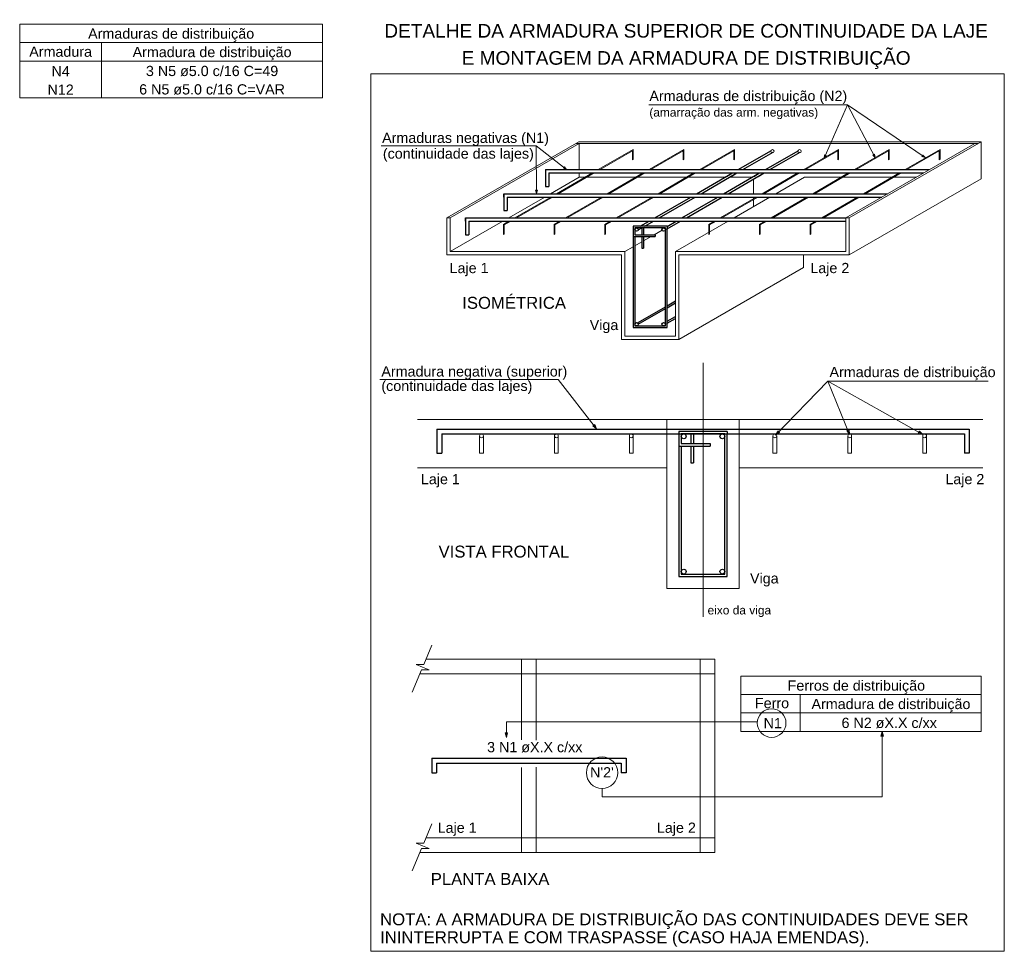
# Model space of a CAD drawing. Header units: millimetres. Extents: x 1434 to 2277, y -793 to -278.
# Tile 4 of 111: x 1467 to 1487, y -741 to -722. Entities that reach past the tile are written whole.
import ezdxf

# ---------------------------------------------------------------- set-up
doc = ezdxf.new("R2010")
doc.units = ezdxf.units.MM
for name, color, linetype, lineweight in [('Cotas', 1, 'Continuous', 0), ('DT-Armadura', 1, 'Continuous', 30), ('DT-ARMADURA NEG', 1, 'Continuous', 20), ('DT-Forma', 5, 'Continuous', 5), ('DT-Relação do aço', 250, 'Continuous', 5), ('DT-Textos', 7, 'Continuous', 5), ('EIXOS', 1, 'Continuous', 20)]:
    doc.layers.add(name, color=color, linetype=linetype, lineweight=lineweight)
doc.styles.add('ARIAL', font='arial.ttf')

msp = doc.modelspace()

# ---------------------------------------------------------------- linework, layer by layer
at = {"layer": 'Cotas'}
for p, q in [((1483.6358, -723.5678), (1479.5281, -723.5678)), ((1483.1549, -724.6668), (1483.6358, -723.5678)), ((1484.2133, -724.6563), (1483.6358, -723.5678)), ((1485.2472, -724.657), (1483.6358, -723.5678)), ((1477.1965, -724.4141), (1473.989, -724.4141)), ((1477.2021, -725.4018), (1477.1965, -724.4141)), ((1477.8223, -724.9041), (1477.1965, -724.4141)), ((1477.6517, -729.2552), (1473.9627, -729.2552)), ((1478.4467, -730.2752), (1477.6517, -729.2552)), ((1482.1477, -730.4052), (1483.2347, -729.2842)), ((1483.6837, -730.3892), (1483.2347, -729.2842)), ((1483.2347, -729.2842), (1486.5507, -729.2842)), ((1485.1987, -730.3912), (1483.2347, -729.2842)), ((1475.0389, -734.7512), (1474.8689, -735.1542)), ((1474.7109, -735.1542), (1474.8449, -735.2112)), ((1474.7109, -735.1542), (1474.8689, -735.1542)), ((1474.8449, -735.2112), (1474.9789, -735.2672)), ((1474.8219, -735.2672), (1474.6279, -735.7262)), ((1474.9789, -735.2672), (1474.8219, -735.2672)), ((1481.7739, -736.3392), (1476.5789, -736.3392)), ((1476.5789, -736.6652), (1476.5789, -736.3392)), ((1484.3559, -736.5412), (1484.3559, -737.8972)), ((1478.5599, -737.7212), (1478.5599, -737.8972)), ((1478.5599, -737.8972), (1484.3559, -737.8972)), ((1475.0389, -738.4512), (1474.8689, -738.8542)), ((1474.7109, -738.8542), (1474.8449, -738.9112)), ((1474.7109, -738.8542), (1474.8689, -738.8542)), ((1474.8449, -738.9112), (1474.9789, -738.9672)), ((1474.8219, -738.9672), (1474.6279, -739.4262)), ((1474.9789, -738.9672), (1474.8219, -738.9672))]:
    msp.add_line(p, q, dxfattribs=at)
for points in [[(1473.7754, -722.9235), (1486.8846, -722.9235), (1486.8846, -741.0937), (1473.7754, -741.0937), (1473.7754, -722.9235)], [(1483.1549, -724.6668), (1483.1983, -724.6122), (1483.1654, -724.5975), (1483.1549, -724.6668)], [(1484.2133, -724.6563), (1484.1979, -724.5877), (1484.1657, -724.6052), (1484.2133, -724.6563)], [(1485.2472, -724.657), (1485.201, -724.6045), (1485.1807, -724.6346), (1485.2472, -724.657)], [(1477.8223, -724.9041), (1477.7803, -724.8481), (1477.7579, -724.8768), (1477.8223, -724.9041)], [(1477.2021, -725.4018), (1477.2203, -725.3339), (1477.1839, -725.3346), (1477.2021, -725.4018)], [(1478.4467, -730.2752), (1478.4077, -730.1832), (1478.3667, -730.2152), (1478.4467, -730.2752)], [(1482.1477, -730.4052), (1482.2327, -730.3532), (1482.1957, -730.3172), (1482.1477, -730.4052)], [(1483.6837, -730.3892), (1483.6707, -730.2902), (1483.6227, -730.3092), (1483.6837, -730.3892)], [(1485.1987, -730.3912), (1485.1267, -730.3212), (1485.1017, -730.3662), (1485.1987, -730.3912)], [(1476.5789, -736.6652), (1476.6049, -736.5682), (1476.5529, -736.5682), (1476.5789, -736.6652)], [(1484.3559, -736.5412), (1484.3299, -736.6372), (1484.3819, -736.6372), (1484.3559, -736.5412)]]:
    msp.add_lwpolyline(points, dxfattribs=at)
for centre, radius in [((1482.0689, -736.3672), 0.2965), ((1478.5599, -737.3952), 0.3258)]:
    msp.add_circle(centre, radius, dxfattribs=at)
at = {"layer": 'DT-Armadura'}
for p, q in [((1481.3797, -724.9062), (1482.0692, -724.5079)), ((1481.4721, -724.9062), (1482.1028, -724.5422)), ((1481.9397, -724.9062), (1482.6292, -724.5079)), ((1482.0321, -724.9062), (1482.6628, -724.5422)), ((1477.3876, -724.9062), (1485.3326, -724.9062)), ((1477.3876, -724.9062), (1477.3876, -725.2562)), ((1477.4576, -724.9762), (1485.2115, -724.9762)), ((1477.4576, -724.9762), (1477.4576, -725.2562)), ((1480.5159, -725.4046), (1481.2586, -724.9762)), ((1480.6083, -725.4046), (1481.351, -724.9762)), ((1481.0759, -725.4046), (1481.8186, -724.9762)), ((1481.1375, -725.0462), (1481.2586, -724.9762)), ((1481.1683, -725.4046), (1481.911, -724.9762)), ((1481.2299, -725.0462), (1481.351, -724.9762)), ((1481.6975, -725.0462), (1481.8186, -724.9762)), ((1481.7899, -725.0462), (1481.911, -724.9762)), ((1477.3876, -725.2562), (1477.4576, -725.2562)), ((1476.5238, -725.4746), (1476.5238, -725.4046)), ((1476.5238, -725.4046), (1484.4688, -725.4046)), ((1476.5238, -725.4046), (1476.5238, -725.4746)), ((1476.5238, -725.4046), (1476.5238, -725.7546)), ((1476.5938, -725.4746), (1484.3477, -725.4746)), ((1476.5938, -725.4746), (1476.5938, -725.7546)), ((1479.6521, -725.9037), (1480.3948, -725.4746)), ((1479.7445, -725.9037), (1480.4872, -725.4746)), ((1480.2121, -725.9037), (1480.9548, -725.4746)), ((1480.3045, -725.9037), (1481.0472, -725.4746)), ((1476.5238, -725.7546), (1476.5938, -725.7546)), ((1475.73, -725.9737), (1475.73, -725.9037)), ((1475.73, -725.9037), (1483.605, -725.9037)), ((1475.73, -725.9037), (1475.73, -725.9737)), ((1475.73, -725.9037), (1475.73, -726.2537)), ((1475.8, -725.9737), (1483.605, -725.9737)), ((1475.8, -725.9737), (1475.8, -726.2537)), ((1479.9041, -726.0787), (1479.2041, -726.0787)), ((1479.2041, -726.0787), (1479.2041, -726.1137)), ((1479.349, -726.0787), (1479.531, -725.9737)), ((1479.4414, -726.0787), (1479.6234, -725.9737)), ((1479.9041, -726.0815), (1480.091, -725.9737)), ((1479.9041, -726.1347), (1480.1834, -725.9737)), ((1479.9041, -726.0787), (1479.9041, -726.1137)), ((1475.73, -726.2537), (1475.8, -726.2537)), ((1479.2041, -726.1137), (1479.2041, -728.1787)), ((1479.8691, -726.1137), (1479.2391, -726.1137)), ((1479.2391, -726.1137), (1479.2391, -726.2537)), ((1479.2391, -726.2537), (1479.6591, -726.2537)), ((1479.3084, -726.155), (1479.3812, -726.1137)), ((1479.3791, -726.1137), (1479.3791, -726.2537)), ((1479.4141, -726.1137), (1479.4141, -726.2537)), ((1479.6591, -726.2537), (1479.6591, -726.2887)), ((1479.8691, -728.1437), (1479.8691, -726.1137)), ((1479.9041, -728.1787), (1479.9041, -726.1137)), ((1479.2041, -726.2887), (1479.6591, -726.2887)), ((1479.2391, -726.2887), (1479.2391, -728.1437)), ((1479.3791, -726.2887), (1479.3791, -726.5337)), ((1479.4141, -726.2887), (1479.4141, -726.5337)), ((1479.3791, -726.5337), (1479.4141, -726.5337)), ((1479.9041, -727.7244), (1480.0791, -727.6236)), ((1479.9041, -727.765), (1480.0791, -727.6642)), ((1479.2916, -728.0779), (1479.8691, -727.7447)), ((1479.3091, -728.1087), (1479.8691, -727.7853)), ((1479.8516, -728.0779), (1479.8691, -728.0681)), ((1479.9041, -728.0478), (1480.0791, -727.947)), ((1479.9041, -728.0884), (1480.0791, -727.9869)), ((1479.2041, -728.1787), (1479.9041, -728.1787)), ((1479.2391, -728.1437), (1479.8691, -728.1437)), ((1475.1397, -730.2802), (1486.1587, -730.2802)), ((1475.1397, -730.2802), (1475.1397, -730.3802)), ((1475.1397, -730.2802), (1475.1397, -730.7802)), ((1486.1587, -730.2802), (1486.1587, -730.7802)), ((1475.2397, -730.3802), (1486.0587, -730.3802)), ((1475.2397, -730.3802), (1475.2397, -730.7802)), ((1480.1497, -730.3802), (1480.1497, -733.3302)), ((1481.0997, -730.3802), (1480.1997, -730.3802)), ((1480.1997, -730.3802), (1480.1997, -730.5802)), ((1480.3997, -730.3802), (1480.3997, -730.5802)), ((1480.4497, -730.3802), (1480.4497, -730.5802)), ((1481.0997, -733.2802), (1481.0997, -730.3802)), ((1481.1497, -733.3302), (1481.1497, -730.3802)), ((1486.0587, -730.3802), (1486.0587, -730.7802)), ((1480.1497, -730.6302), (1480.7997, -730.6302)), ((1480.1997, -730.5802), (1480.7997, -730.5802)), ((1480.1997, -730.6302), (1480.1997, -733.2802)), ((1480.3997, -730.6302), (1480.3997, -730.9802)), ((1480.4497, -730.6302), (1480.4497, -730.9802)), ((1480.7997, -730.5802), (1480.7997, -730.6302)), ((1475.1397, -730.7802), (1475.2397, -730.7802)), ((1486.1587, -730.7802), (1486.0587, -730.7802)), ((1480.3997, -730.9802), (1480.4497, -730.9802)), ((1480.1497, -733.3302), (1481.1497, -733.3302)), ((1480.1997, -733.2802), (1481.0997, -733.2802)), ((1475.0359, -737.0952), (1479.0549, -737.0952)), ((1475.0359, -737.0952), (1475.0359, -737.1952)), ((1475.0359, -737.0952), (1475.0359, -737.3952)), ((1475.1359, -737.1952), (1478.9549, -737.1952)), ((1475.1359, -737.1952), (1475.1359, -737.3952)), ((1478.9549, -737.1952), (1478.9549, -737.3952)), ((1479.0549, -737.0952), (1479.0549, -737.3952)), ((1475.0359, -737.3952), (1475.1359, -737.3952)), ((1479.0549, -737.3952), (1478.9549, -737.3952))]:
    msp.add_line(p, q, dxfattribs=at)
at = {"layer": 'DT-Armadura', "linetype": 'Continuous'}
for p, q in [((1481.1497, -730.3302), (1480.1497, -730.3302)), ((1480.1497, -730.3302), (1480.1497, -730.3802)), ((1481.1497, -730.3302), (1481.1497, -730.3802))]:
    msp.add_line(p, q, dxfattribs=at)
at = {"layer": 'DT-Armadura'}
for centre, radius in [((1479.2741, -726.1487), 0.035), ((1479.8341, -726.1487), 0.035), ((1479.2741, -728.1087), 0.035), ((1479.8341, -728.1087), 0.035), ((1480.2497, -730.4302), 0.05), ((1481.0497, -730.4302), 0.05), ((1480.2497, -733.2302), 0.05), ((1481.0497, -733.2302), 0.05)]:
    msp.add_circle(centre, radius, dxfattribs=at)
at = {"layer": 'DT-ARMADURA NEG'}
for p, q in [((1478.4817, -724.9062), (1479.2024, -724.4899)), ((1478.5167, -724.9062), (1479.1873, -724.5189)), ((1479.1873, -724.5189), (1479.1873, -724.7002)), ((1479.2024, -724.4899), (1479.2024, -724.6915)), ((1479.5317, -724.9062), (1480.2524, -724.4899)), ((1479.5667, -724.9062), (1480.2373, -724.5189)), ((1480.2373, -724.5189), (1480.2373, -724.7002)), ((1480.2524, -724.4899), (1480.2524, -724.6915)), ((1480.5817, -724.9062), (1481.3024, -724.4899)), ((1480.6167, -724.9062), (1481.2873, -724.5189)), ((1481.2873, -724.5189), (1481.2873, -724.7002)), ((1481.3024, -724.4899), (1481.3024, -724.6915)), ((1482.7335, -724.9062), (1483.4542, -724.4899)), ((1482.7685, -724.9062), (1483.4391, -724.5189)), ((1483.4391, -724.5189), (1483.4391, -724.7002)), ((1483.4542, -724.4899), (1483.4542, -724.6915)), ((1483.7835, -724.9062), (1484.5042, -724.4899)), ((1483.8185, -724.9062), (1484.4891, -724.5189)), ((1484.4891, -724.5189), (1484.4891, -724.7002)), ((1484.5042, -724.4899), (1484.5042, -724.6915)), ((1484.8335, -724.9062), (1485.5542, -724.4899)), ((1484.8685, -724.9062), (1485.5391, -724.5189)), ((1485.5391, -724.5189), (1485.5391, -724.7002)), ((1485.5542, -724.4899), (1485.5542, -724.6915)), ((1479.1873, -724.7002), (1479.2024, -724.6915)), ((1480.2373, -724.7002), (1480.2524, -724.6915)), ((1481.2873, -724.7002), (1481.3024, -724.6915)), ((1483.4391, -724.7002), (1483.4542, -724.6915)), ((1484.4891, -724.7002), (1484.5042, -724.6915)), ((1485.5391, -724.7002), (1485.5542, -724.6915)), ((1477.6179, -725.4046), (1478.3606, -724.9762)), ((1477.6529, -725.4046), (1478.3956, -724.9762)), ((1478.6679, -725.4046), (1479.4106, -724.9762)), ((1478.7029, -725.4046), (1479.4456, -724.9762)), ((1479.7179, -725.4046), (1480.4606, -724.9762)), ((1479.7529, -725.4046), (1480.4956, -724.9762)), ((1481.8697, -725.4046), (1482.6124, -724.9762)), ((1481.9047, -725.4046), (1482.6474, -724.9762)), ((1482.9197, -725.4046), (1483.6624, -724.9762)), ((1482.9547, -725.4046), (1483.6974, -724.9762)), ((1483.9697, -725.4046), (1484.7124, -724.9762)), ((1484.0047, -725.4046), (1484.7474, -724.9762)), ((1476.7541, -725.9037), (1477.4968, -725.4746)), ((1476.7891, -725.9037), (1477.5318, -725.4746)), ((1477.8041, -725.9037), (1478.5468, -725.4746)), ((1477.8391, -725.9037), (1478.5818, -725.4746)), ((1478.8541, -725.9037), (1479.5968, -725.4746)), ((1478.8891, -725.9037), (1479.6318, -725.4746)), ((1481.0059, -725.9037), (1481.7486, -725.4746)), ((1481.0409, -725.9037), (1481.7836, -725.4746)), ((1482.0559, -725.9037), (1482.7986, -725.4746)), ((1482.0909, -725.9037), (1482.8336, -725.4746)), ((1483.1059, -725.9037), (1483.8486, -725.4746)), ((1483.1409, -725.9037), (1483.8836, -725.4746)), ((1476.5163, -726.0409), (1476.633, -725.9737)), ((1476.5163, -726.0409), (1476.5163, -726.2516)), ((1476.5315, -726.0521), (1476.668, -725.9737)), ((1476.5315, -726.0521), (1476.5315, -726.2428)), ((1477.5663, -726.0409), (1477.683, -725.9737)), ((1477.5663, -726.0409), (1477.5663, -726.2516)), ((1477.5815, -726.0521), (1477.718, -725.9737)), ((1477.5815, -726.0521), (1477.5815, -726.2428)), ((1478.6163, -726.0409), (1478.733, -725.9737)), ((1478.6163, -726.0409), (1478.6163, -726.2516)), ((1478.6315, -726.0521), (1478.768, -725.9737)), ((1478.6315, -726.0521), (1478.6315, -726.2428)), ((1480.7681, -726.0409), (1480.8848, -725.9737)), ((1480.7681, -726.0409), (1480.7681, -726.2516)), ((1480.7833, -726.0521), (1480.9198, -725.9737)), ((1480.7833, -726.0521), (1480.7833, -726.2428)), ((1481.8181, -726.0409), (1481.9348, -725.9737)), ((1481.8181, -726.0409), (1481.8181, -726.2516)), ((1481.8333, -726.0521), (1481.9698, -725.9737)), ((1481.8333, -726.0521), (1481.8333, -726.2428)), ((1482.8681, -726.0409), (1482.9848, -725.9737)), ((1482.8681, -726.0409), (1482.8681, -726.2516)), ((1482.8833, -726.0521), (1483.0198, -725.9737)), ((1482.8833, -726.0521), (1482.8833, -726.2428)), ((1476.5163, -726.2516), (1476.5315, -726.2428)), ((1477.5663, -726.2516), (1477.5815, -726.2428)), ((1478.6163, -726.2516), (1478.6315, -726.2428)), ((1480.7681, -726.2516), (1480.7833, -726.2428)), ((1481.8181, -726.2516), (1481.8333, -726.2428)), ((1482.8681, -726.2516), (1482.8833, -726.2428)), ((1476.0247, -730.4192), (1476.0247, -730.7802)), ((1476.1028, -730.4192), (1476.1028, -730.7802)), ((1477.5747, -730.4192), (1477.5747, -730.7802)), ((1477.6528, -730.4192), (1477.6528, -730.7802)), ((1479.1257, -730.4192), (1479.1257, -730.7802)), ((1479.2038, -730.4192), (1479.2038, -730.7802)), ((1482.0957, -730.4192), (1482.0957, -730.7802)), ((1482.1738, -730.4192), (1482.1738, -730.7802)), ((1483.6467, -730.4192), (1483.6467, -730.7802)), ((1483.7248, -730.4192), (1483.7248, -730.7802)), ((1485.1967, -730.4192), (1485.1967, -730.7802)), ((1485.2748, -730.4192), (1485.2748, -730.7802)), ((1476.1028, -730.7802), (1476.0247, -730.7802)), ((1477.6528, -730.7802), (1477.5747, -730.7802)), ((1479.2038, -730.7802), (1479.1257, -730.7802)), ((1482.1738, -730.7802), (1482.0957, -730.7802)), ((1483.7248, -730.7802), (1483.6467, -730.7802)), ((1485.2748, -730.7802), (1485.1967, -730.7802))]:
    msp.add_line(p, q, dxfattribs=at)
for centre, radius in [((1482.0853, -724.5254), 0.035), ((1482.6453, -724.5254), 0.035), ((1476.0637, -730.4192), 0.0391), ((1477.6137, -730.4192), 0.0391), ((1479.1647, -730.4192), 0.0391), ((1482.1347, -730.4192), 0.0391), ((1483.6857, -730.4192), 0.0391), ((1485.2357, -730.4192), 0.0391)]:
    msp.add_circle(centre, radius, dxfattribs=at)
at = {"layer": 'DT-Forma'}
for p, q in [((1475.3478, -725.9037), (1478.0757, -724.3287)), ((1475.4178, -725.9037), (1478.0848, -724.3637)), ((1478.0148, -724.3637), (1486.3427, -724.3637)), ((1478.1457, -724.3287), (1478.0757, -724.3287)), ((1478.0848, -724.9062), (1478.0848, -724.3637)), ((1478.1457, -724.3287), (1486.4029, -724.3287)), ((1483.605, -725.9037), (1486.2727, -724.3637)), ((1483.675, -725.9037), (1486.4029, -724.3287)), ((1486.3329, -724.3287), (1486.4029, -724.3287)), ((1486.4029, -725.0987), (1486.4029, -724.3287)), ((1477.494, -725.4046), (1478.0848, -725.0637)), ((1478.0848, -725.0637), (1478.0848, -724.9762)), ((1478.0848, -725.0637), (1478.2087, -725.0637)), ((1478.2437, -725.0637), (1479.2587, -725.0637)), ((1479.2937, -725.0637), (1480.3087, -725.0637)), ((1480.3437, -725.0637), (1481.1074, -725.0637)), ((1481.1998, -725.0637), (1481.6674, -725.0637)), ((1482.1553, -725.4046), (1482.7461, -725.0637)), ((1482.7461, -725.0637), (1483.5105, -725.0637)), ((1483.5455, -725.0637), (1484.5605, -725.0637)), ((1484.5955, -725.0637), (1485.0603, -725.0637)), ((1481.6961, -725.4046), (1481.6961, -725.1001)), ((1483.675, -726.6737), (1486.4029, -725.0987)), ((1476.6302, -725.9037), (1477.3729, -725.4746)), ((1481.2915, -725.9037), (1482.0342, -725.4746)), ((1481.6961, -725.5047), (1481.6961, -725.4746)), ((1481.6961, -725.6699), (1481.6961, -725.525)), ((1475.3478, -726.6737), (1475.3478, -725.9037)), ((1475.4178, -725.9037), (1475.3478, -725.9037)), ((1475.4178, -726.6037), (1475.4178, -725.9037)), ((1475.4178, -726.6037), (1476.5084, -725.9737)), ((1480.0791, -726.6037), (1481.1704, -725.9737)), ((1483.605, -726.6037), (1483.605, -725.9037)), ((1483.605, -725.9037), (1483.675, -725.9037)), ((1483.675, -726.6737), (1483.675, -725.9037)), ((1479.6353, -726.2537), (1479.8005, -726.1578)), ((1479.2391, -726.4819), (1479.3791, -726.4014)), ((1479.4141, -726.3811), (1479.5744, -726.2887)), ((1478.9591, -726.6737), (1475.3478, -726.6737)), ((1479.0291, -726.6037), (1475.4178, -726.6037)), ((1478.9591, -728.4237), (1478.9591, -726.6737)), ((1479.0291, -726.6037), (1479.2041, -726.5022)), ((1479.0291, -728.3537), (1479.0291, -726.6037)), ((1480.0791, -726.6037), (1483.605, -726.6037)), ((1480.0791, -728.3537), (1480.0791, -726.6037)), ((1480.1491, -728.4237), (1480.1491, -726.6737)), ((1480.1491, -726.6737), (1483.675, -726.6737)), ((1482.7258, -726.9362), (1482.7258, -726.6737)), ((1480.1491, -728.4237), (1482.7258, -726.9362)), ((1478.9591, -728.4237), (1480.1491, -728.4237)), ((1479.0291, -728.3537), (1480.0791, -728.3537)), ((1474.7397, -730.0802), (1486.4367, -730.0802)), ((1479.8997, -731.0802), (1474.7397, -731.0802)), ((1479.8997, -733.5802), (1479.8997, -731.0802)), ((1481.3997, -731.0802), (1486.4367, -731.0802)), ((1481.3997, -733.5802), (1481.3997, -731.0802)), ((1479.8997, -733.5802), (1481.3997, -733.5802)), ((1476.8929, -735.0442), (1474.9159, -735.0442)), ((1476.8929, -735.3442), (1474.7889, -735.3442)), ((1476.8929, -738.7442), (1474.9159, -738.7442)), ((1476.8929, -739.0442), (1474.7889, -739.0442))]:
    msp.add_line(p, q, dxfattribs=at)
at = {"layer": 'DT-Forma', "linetype": 'Continuous'}
for p, q in [((1479.8997, -731.0802), (1479.8997, -730.0802)), ((1481.3997, -731.0802), (1481.3997, -730.0802))]:
    msp.add_line(p, q, dxfattribs=at)
at = {"layer": 'DT-Forma'}
for points in [[(1477.1929, -735.3442), (1476.8929, -735.3442), (1476.8929, -735.0442), (1477.1929, -735.0442), (1477.1929, -735.3442)], [(1476.8929, -739.0442), (1480.8929, -739.0442), (1480.8929, -735.0442), (1476.8929, -735.0442), (1476.8929, -736.7142)], [(1480.5929, -735.3442), (1480.8929, -735.3442), (1480.8929, -735.0442), (1480.5929, -735.0442), (1480.5929, -735.3442)], [(1477.1929, -738.7442), (1480.5929, -738.7442), (1480.5929, -735.3442), (1477.1929, -735.3442), (1477.1929, -736.7202)], [(1476.8929, -737.2862), (1476.8929, -739.0442)], [(1477.1929, -737.2812), (1477.1929, -738.7442)], [(1477.1929, -738.7442), (1476.8929, -738.7442), (1476.8929, -739.0442), (1477.1929, -739.0442), (1477.1929, -738.7442)], [(1480.5929, -738.7442), (1480.8929, -738.7442), (1480.8929, -739.0442), (1480.5929, -739.0442), (1480.5929, -738.7442)]]:
    msp.add_lwpolyline(points, dxfattribs=at)
at = {"layer": 'DT-Relação do aço', "linetype": 'Continuous'}
for p, q in [((1466.5061, -721.8946), (1472.7754, -721.8946)), ((1466.5061, -722.2758), (1472.7754, -722.2758)), ((1468.2005, -722.2758), (1468.2005, -723.4196)), ((1466.5061, -722.6571), (1472.7754, -722.6571)), ((1466.5061, -723.4196), (1472.7754, -723.4196))]:
    msp.add_line(p, q, dxfattribs=at)
at = {"layer": 'DT-Relação do aço'}
for p, q in [((1466.5061, -721.8946), (1466.5061, -723.4196)), ((1472.7754, -721.8946), (1472.7754, -723.4196))]:
    msp.add_line(p, q, dxfattribs=at)
at = {"layer": 'DT-Relação do aço', "color": 7}
for p, q in [((1481.4349, -735.3932), (1486.4029, -735.3932)), ((1481.4349, -735.3932), (1481.4349, -736.5412)), ((1486.4029, -735.3932), (1486.4029, -736.5412)), ((1481.4349, -735.7752), (1486.4029, -735.7752)), ((1482.6599, -735.7752), (1482.6599, -736.5412)), ((1481.4349, -736.1562), (1486.4029, -736.1562)), ((1481.4349, -736.5412), (1486.4029, -736.5412))]:
    msp.add_line(p, q, dxfattribs=at)
at = {"layer": 'EIXOS'}
msp.add_line((1480.6497, -734.1702), (1480.6497, -728.9102), dxfattribs=at)

# ---------------------------------------------------------------- texts
at = {"layer": 'DT-Relação do aço', "linetype": 'Continuous', "char_height": 0.2118, "attachment_point": 8, "line_spacing_factor": 0.798, "style": 'ARIAL'}
for s, insert in [('Armaduras de distribuição', (1469.6408, -722.2606)), ('Armadura', (1467.3533, -722.5724)), ('Armadura de distribuição', (1470.4878, -722.6426))]:
    msp.add_mtext(s, dxfattribs=dict(at, insert=insert))
for s, insert, width in [('N4', (1467.3533, -722.9748), 0.758398), ('3 N5 ø5.0 c/16 C=49', (1470.4879, -722.9748), 5.491002), ('N12', (1467.3533, -723.356), 1.088351), ('6 N5 ø5.0 c/16 C=VAR', (1470.4879, -723.356), 6.050965)]:
    msp.add_mtext(s, dxfattribs=dict(at, insert=insert, width=width))
at = {"layer": 'DT-Textos', "line_spacing_factor": 0.798, "style": 'ARIAL'}
for s, insert, char_height, attachment_point in [('DETALHE DA ARMADURA SUPERIOR DE CONTINUIDADE DA LAJE', (1480.2992, -722.177), 0.2824, 8), ('E MONTAGEM DA ARMADURA DE DISTRIBUIÇÃO ', (1480.2988, -722.8216), 0.2824, 8), ('Armaduras de distribuição (N2)', (1483.6328, -723.5516), 0.2118, 9), ('(amarração das arm. negativas)', (1483.0318, -723.8626), 0.1765, 9), ('Armaduras negativas (N1)', (1474.0068, -724.4176), 0.2118, 7), ('(continuidade das lajes)', (1474.0228, -724.7436), 0.2118, 7), ('Laje 1', (1475.4038, -727.1136), 0.2118, 7), ('Laje 2', (1482.8698, -727.1136), 0.2118, 7), ('ISOMÉTRICA', (1475.6652, -727.7916), 0.2471, 7), ('Viga', (1478.3038, -728.2926), 0.2118, 7), ('Armadura negativa (superior)', (1473.9918, -729.2546), 0.2118, 7), ('Armaduras de distribuição', (1483.2668, -729.2686), 0.2118, 7), ('(continuidade das lajes)', (1473.9918, -729.5546), 0.2118, 7), ('Laje 1', (1474.8098, -731.4846), 0.2118, 7), ('Laje 2', (1485.6648, -731.4846), 0.2118, 7), ('VISTA FRONTAL', (1475.1753, -732.9429), 0.2471, 7), ('Viga', (1481.6218, -733.5396), 0.2118, 7), ('eixo da viga', (1480.7428, -734.1706), 0.1765, 7), ('Ferros de distribuição', (1483.8228, -735.7606), 0.2118, 8), ('Ferro', (1482.0774, -736.0626), 0.2118, 8), ('Armadura de distribuição', (1484.5388, -736.1426), 0.2118, 8), ('N1', (1482.0924, -736.4746), 0.2118, 8), ('6 N2 øX.X c/xx', (1484.5024, -736.4746), 0.2118, 8), ('3 N1 øX.X c/xx', (1477.1664, -736.9766), 0.2118, 8), ("N'2'", (1478.5564, -737.4926), 0.2118, 8), ('Laje 1', (1475.1568, -738.7036), 0.2118, 7), ('Laje 2', (1479.6948, -738.7036), 0.2118, 7), ('PLANTA BAIXA', (1475.0134, -739.7189), 0.2471, 7), ('NOTA: A ARMADURA DE DISTRIBUIÇÃO DAS CONTINUIDADES DEVE SER', (1473.9658, -740.6306), 0.2471, 7), ('ININTERRUPTA E COM TRASPASSE (CASO HAJA EMENDAS).', (1473.9658, -740.9996), 0.2471, 7)]:
    msp.add_mtext(s, dxfattribs=dict(at, insert=insert, char_height=char_height, attachment_point=attachment_point))

doc.saveas('drawing.dxf')
